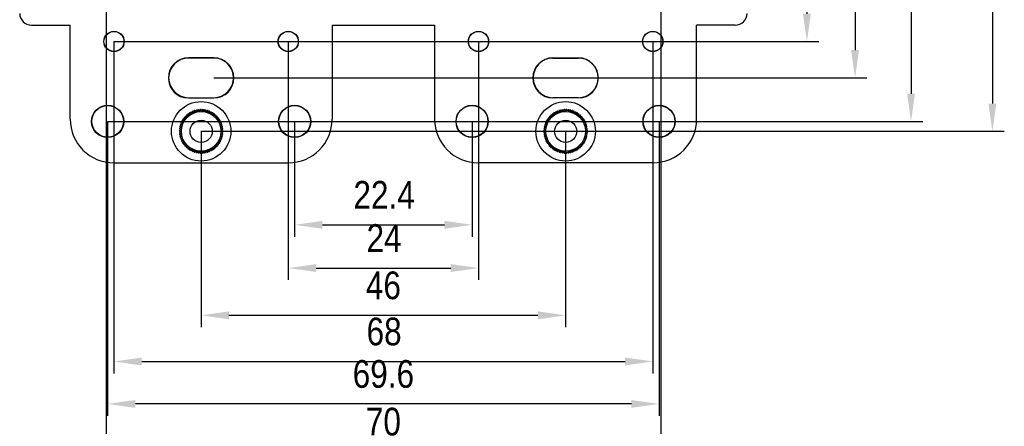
# Model space of a CAD drawing. Header units: millimetres. Extents: x 581 to 1163, y 50 to 458.
# Tile 13 of 29: x 839 to 963, y 215 to 267. Entities that reach past the tile are written whole.
import ezdxf

# ---------------------------------------------------------------- set-up
doc = ezdxf.new("R2010")
doc.units = ezdxf.units.MM
doc.header["$LTSCALE"] = 30.734
doc.header["$PDMODE"] = 3
doc.header["$PDSIZE"] = 8
doc.layers.get('0').update_dxf_attribs({"linetype": 'CONTINUOUS'})
doc.layers.get('Defpoints').update_dxf_attribs({"linetype": 'CONTINUOUS'})
doc.layers.add('02___PRT_ALL_AXES', color=7, linetype='CONTINUOUS')
doc.layers.add('DRAFTS', color=7, linetype='CONTINUOUS')
doc.styles.get("Standard").update_dxf_attribs({"font": 'txt', "width": 0.85})
doc.dimstyles.new('DIMSTYLE_1', dxfattribs={"dimtxt": 3.5, "dimasz": 3.5, "dimexe": 1.5, "dimexo": 0, "dimgap": 0.875, "dimtad": 1, "dimdsep": 46, "dimtxsty": 'Standard', "dimblk": '_FILLED', "dimblk1": '_FILLED', "dimblk2": '_FILLED', "dimcen": 0.09, "dimazin": 2, "dimtp": 0.3, "dimtm": 0.3, "dimtfac": 1, "dimtofl": 0, "dimtmove": 0, "dimatfit": 3, "dimldrblk": '_FILLED', "dimfxl": 1, "dimtolj": 1, "dimarcsym": 0})
doc.dimstyles.new('DIMSTYLE_2', dxfattribs={"dimtxt": 3.5, "dimasz": 3.5, "dimexe": 1.5, "dimexo": 0, "dimgap": 0.875, "dimtad": 1, "dimdsep": 46, "dimtxsty": 'Standard', "dimblk": '_FILLED', "dimblk1": '_FILLED', "dimblk2": '_FILLED', "dimcen": 0.09, "dimazin": 2, "dimtp": 0.2, "dimtm": 0.2, "dimtfac": 1, "dimtofl": 0, "dimtmove": 0, "dimatfit": 3, "dimldrblk": '_FILLED', "dimfxl": 1, "dimtolj": 1, "dimarcsym": 0})

# ---------------------------------------------------------------- blocks, each defined once
blk = doc.blocks.new('_FILLED')
at = {"color": 0, "linetype": 'ByBlock'}
blk.add_solid([(0, 0), (-1, 0.143), (-1, -0.143)], dxfattribs=at)
blk = doc.blocks.new('*D7')
at = {"color": 0, "linetype": 'Continuous', "lineweight": -2, "transparency": 16777216}
for p, q in [((849.86, 272.32), (849.86, 210.71)), ((919.86, 272.32), (919.86, 210.71)), ((853.36, 212.21), (916.36, 212.21))]:
    blk.add_line(p, q, dxfattribs=at)
at = {"layer": 'Defpoints', "color": 0, "linetype": 'Continuous', "transparency": 16777216}
for p in [(849.86, 272.32), (919.86, 272.32), (919.86, 212.21)]:
    blk.add_point(p, dxfattribs=at)
at = {"color": 0, "linetype": 'Continuous', "lineweight": -2, "transparency": 16777216, "xscale": 3.5, "yscale": 3.5, "zscale": 3.5, "rotation": 180}
blk.add_blockref('_FILLED', (849.86, 212.21), dxfattribs=at)
at = {"color": 0, "linetype": 'Continuous', "lineweight": -2, "transparency": 16777216, "xscale": 3.5, "yscale": 3.5, "zscale": 3.5}
blk.add_blockref('_FILLED', (919.86, 212.21), dxfattribs=at)
at = {"color": 0, "linetype": 'Continuous', "transparency": 16777216, "insert": (884.86, 217.76), "char_height": 3.5, "width": 5.95, "attachment_point": 2, "line_spacing_factor": 0.9}
blk.add_mtext('\\A1;70', dxfattribs=at)
blk = doc.blocks.new('*D8')
at = {"color": 0, "linetype": 'Continuous', "lineweight": -2, "transparency": 16777216}
for p, q in [((850.86, 264.02), (850.86, 222.1)), ((918.86, 264.02), (918.86, 222.1)), ((854.36, 223.6), (915.36, 223.6))]:
    blk.add_line(p, q, dxfattribs=at)
at = {"layer": 'Defpoints', "color": 0, "linetype": 'Continuous', "transparency": 16777216}
for p in [(850.86, 264.02), (918.86, 264.02), (918.86, 223.6)]:
    blk.add_point(p, dxfattribs=at)
at = {"color": 0, "linetype": 'Continuous', "lineweight": -2, "transparency": 16777216, "xscale": 3.5, "yscale": 3.5, "zscale": 3.5, "rotation": 180}
blk.add_blockref('_FILLED', (850.86, 223.6), dxfattribs=at)
at = {"color": 0, "linetype": 'Continuous', "lineweight": -2, "transparency": 16777216, "xscale": 3.5, "yscale": 3.5, "zscale": 3.5}
blk.add_blockref('_FILLED', (918.86, 223.6), dxfattribs=at)
at = {"color": 0, "linetype": 'Continuous', "transparency": 16777216, "insert": (884.95, 229.14), "char_height": 3.5, "width": 5.95, "attachment_point": 2, "line_spacing_factor": 0.9}
blk.add_mtext('\\A1;68', dxfattribs=at)
blk = doc.blocks.new('*D9')
at = {"color": 0, "linetype": 'Continuous', "lineweight": -2, "transparency": 16777216}
for p, q in [((850.06, 253.92), (850.06, 216.74)), ((919.66, 253.92), (919.66, 216.74)), ((916.16, 218.24), (853.56, 218.24))]:
    blk.add_line(p, q, dxfattribs=at)
at = {"layer": 'Defpoints', "color": 0, "linetype": 'Continuous', "transparency": 16777216}
for p in [(850.06, 253.92), (919.66, 253.92), (850.06, 218.24)]:
    blk.add_point(p, dxfattribs=at)
at = {"color": 0, "linetype": 'Continuous', "lineweight": -2, "transparency": 16777216, "xscale": 3.5, "yscale": 3.5, "zscale": 3.5, "rotation": 180}
blk.add_blockref('_FILLED', (850.06, 218.24), dxfattribs=at)
at = {"color": 0, "linetype": 'Continuous', "lineweight": -2, "transparency": 16777216, "xscale": 3.5, "yscale": 3.5, "zscale": 3.5}
blk.add_blockref('_FILLED', (919.66, 218.24), dxfattribs=at)
at = {"color": 0, "linetype": 'Continuous', "transparency": 16777216, "insert": (884.86, 223.78), "char_height": 3.5, "width": 11.9, "attachment_point": 2, "line_spacing_factor": 0.9}
blk.add_mtext('\\A1;69.6', dxfattribs=at)
blk = doc.blocks.new('*D10')
at = {"color": 0, "linetype": 'Continuous', "lineweight": -2, "transparency": 16777216}
for p, q in [((861.86, 252.67), (861.86, 227.93)), ((907.86, 252.67), (907.86, 227.93)), ((865.36, 229.43), (904.36, 229.43))]:
    blk.add_line(p, q, dxfattribs=at)
at = {"layer": 'Defpoints', "color": 0, "linetype": 'Continuous', "transparency": 16777216}
for p in [(861.86, 252.67), (907.86, 252.67), (907.86, 229.43)]:
    blk.add_point(p, dxfattribs=at)
at = {"color": 0, "linetype": 'Continuous', "lineweight": -2, "transparency": 16777216, "xscale": 3.5, "yscale": 3.5, "zscale": 3.5, "rotation": 180}
blk.add_blockref('_FILLED', (861.86, 229.43), dxfattribs=at)
at = {"color": 0, "linetype": 'Continuous', "lineweight": -2, "transparency": 16777216, "xscale": 3.5, "yscale": 3.5, "zscale": 3.5}
blk.add_blockref('_FILLED', (907.86, 229.43), dxfattribs=at)
at = {"color": 0, "linetype": 'Continuous', "transparency": 16777216, "insert": (884.86, 234.97), "char_height": 3.5, "width": 5.95, "attachment_point": 2, "line_spacing_factor": 0.9}
blk.add_mtext('\\A1;46', dxfattribs=at)
blk = doc.blocks.new('*D11')
at = {"color": 0, "linetype": 'Continuous', "lineweight": -2, "transparency": 16777216}
for p, q in [((872.86, 264.02), (872.86, 233.9)), ((896.86, 264.02), (896.86, 233.9)), ((876.36, 235.4), (893.36, 235.4))]:
    blk.add_line(p, q, dxfattribs=at)
at = {"layer": 'Defpoints', "color": 0, "linetype": 'Continuous', "transparency": 16777216}
for p in [(872.86, 264.02), (896.86, 264.02), (896.86, 235.4)]:
    blk.add_point(p, dxfattribs=at)
at = {"color": 0, "linetype": 'Continuous', "lineweight": -2, "transparency": 16777216, "xscale": 3.5, "yscale": 3.5, "zscale": 3.5, "rotation": 180}
blk.add_blockref('_FILLED', (872.86, 235.4), dxfattribs=at)
at = {"color": 0, "linetype": 'Continuous', "lineweight": -2, "transparency": 16777216, "xscale": 3.5, "yscale": 3.5, "zscale": 3.5}
blk.add_blockref('_FILLED', (896.86, 235.4), dxfattribs=at)
at = {"color": 0, "linetype": 'Continuous', "transparency": 16777216, "insert": (884.95, 240.94), "char_height": 3.5, "width": 5.95, "attachment_point": 2, "line_spacing_factor": 0.9}
blk.add_mtext('\\A1;24', dxfattribs=at)
blk = doc.blocks.new('*D12')
at = {"color": 0, "linetype": 'Continuous', "lineweight": -2, "transparency": 16777216}
for p, q in [((873.66, 253.92), (873.66, 239.36)), ((896.06, 253.92), (896.06, 239.36)), ((877.16, 240.86), (892.56, 240.86))]:
    blk.add_line(p, q, dxfattribs=at)
at = {"layer": 'Defpoints', "color": 0, "linetype": 'Continuous', "transparency": 16777216}
for p in [(873.66, 253.92), (896.06, 253.92), (896.06, 240.86)]:
    blk.add_point(p, dxfattribs=at)
at = {"color": 0, "linetype": 'Continuous', "lineweight": -2, "transparency": 16777216, "xscale": 3.5, "yscale": 3.5, "zscale": 3.5, "rotation": 180}
blk.add_blockref('_FILLED', (873.66, 240.86), dxfattribs=at)
at = {"color": 0, "linetype": 'Continuous', "lineweight": -2, "transparency": 16777216, "xscale": 3.5, "yscale": 3.5, "zscale": 3.5}
blk.add_blockref('_FILLED', (896.06, 240.86), dxfattribs=at)
at = {"color": 0, "linetype": 'Continuous', "transparency": 16777216, "insert": (884.95, 246.4), "char_height": 3.5, "width": 11.9, "attachment_point": 2, "line_spacing_factor": 0.9}
blk.add_mtext('\\A1;22.4', dxfattribs=at)
blk = doc.blocks.new('*D13')
at = {"color": 0, "linetype": 'Continuous', "lineweight": -2, "transparency": 16777216}
for p, q in [((850.06, 348.22), (952.95, 348.22)), ((951.45, 344.72), (951.45, 257.42)), ((850.06, 253.92), (952.95, 253.92))]:
    blk.add_line(p, q, dxfattribs=at)
at = {"layer": 'Defpoints', "color": 0, "linetype": 'Continuous', "transparency": 16777216}
for p in [(850.06, 348.22), (850.06, 253.92), (951.45, 253.92)]:
    blk.add_point(p, dxfattribs=at)
at = {"color": 0, "linetype": 'Continuous', "lineweight": -2, "transparency": 16777216, "xscale": 3.5, "yscale": 3.5, "zscale": 3.5}
for p, rotation in [((951.45, 348.22), 90), ((951.45, 253.92), 270)]:
    blk.add_blockref('_FILLED', p, dxfattribs=dict(at, rotation=rotation))
at = {"color": 0, "linetype": 'Continuous', "transparency": 16777216, "insert": (945.91, 304.13), "char_height": 3.5, "width": 11.9, "attachment_point": 2, "rotation": 90, "line_spacing_factor": 0.9}
blk.add_mtext('\\A1;94.3', dxfattribs=at)
blk = doc.blocks.new('*D14')
at = {"color": 0, "linetype": 'Continuous', "lineweight": -2, "transparency": 16777216}
for p, q in [((861.86, 349.47), (963.22, 349.47)), ((961.72, 345.97), (961.72, 256.17)), ((861.86, 252.67), (963.22, 252.67))]:
    blk.add_line(p, q, dxfattribs=at)
at = {"layer": 'Defpoints', "color": 0, "linetype": 'Continuous', "transparency": 16777216}
for p in [(861.86, 349.47), (861.86, 252.67), (961.72, 252.67)]:
    blk.add_point(p, dxfattribs=at)
at = {"color": 0, "linetype": 'Continuous', "lineweight": -2, "transparency": 16777216, "xscale": 3.5, "yscale": 3.5, "zscale": 3.5}
for p, rotation in [((961.72, 349.47), 90), ((961.72, 252.67), 270)]:
    blk.add_blockref('_FILLED', p, dxfattribs=dict(at, rotation=rotation))
at = {"color": 0, "linetype": 'Continuous', "transparency": 16777216, "insert": (956.18, 301.99), "char_height": 3.5, "width": 11.9, "attachment_point": 2, "rotation": 90, "line_spacing_factor": 0.9}
blk.add_mtext('\\A1;96.8', dxfattribs=at)
blk = doc.blocks.new('*D15')
at = {"color": 0, "linetype": 'Continuous', "lineweight": -2, "transparency": 16777216}
for p, q in [((860.26, 342.72), (945.89, 342.72)), ((944.39, 339.22), (944.39, 262.92)), ((863.46, 259.42), (945.89, 259.42))]:
    blk.add_line(p, q, dxfattribs=at)
at = {"layer": 'Defpoints', "color": 0, "linetype": 'Continuous', "transparency": 16777216}
for p in [(860.26, 342.72), (863.46, 259.42), (944.39, 259.42)]:
    blk.add_point(p, dxfattribs=at)
at = {"color": 0, "linetype": 'Continuous', "lineweight": -2, "transparency": 16777216, "xscale": 3.5, "yscale": 3.5, "zscale": 3.5}
for p, rotation in [((944.39, 342.72), 90), ((944.39, 259.42), 270)]:
    blk.add_blockref('_FILLED', p, dxfattribs=dict(at, rotation=rotation))
at = {"color": 0, "linetype": 'Continuous', "transparency": 16777216, "insert": (938.85, 300.15), "char_height": 3.5, "width": 11.9, "attachment_point": 2, "rotation": 90, "line_spacing_factor": 0.9}
blk.add_mtext('\\A1;83.3', dxfattribs=at)
blk = doc.blocks.new('*D16')
at = {"color": 0, "linetype": 'Continuous', "lineweight": -2, "transparency": 16777216}
for p, q in [((850.86, 338.12), (939.81, 338.12)), ((938.31, 334.62), (938.31, 267.52)), ((850.86, 264.02), (939.81, 264.02))]:
    blk.add_line(p, q, dxfattribs=at)
at = {"layer": 'Defpoints', "color": 0, "linetype": 'Continuous', "transparency": 16777216}
for p in [(850.86, 338.12), (850.86, 264.02), (938.31, 264.02)]:
    blk.add_point(p, dxfattribs=at)
at = {"color": 0, "linetype": 'Continuous', "lineweight": -2, "transparency": 16777216, "xscale": 3.5, "yscale": 3.5, "zscale": 3.5}
for p, rotation in [((938.31, 338.12), 90), ((938.31, 264.02), 270)]:
    blk.add_blockref('_FILLED', p, dxfattribs=dict(at, rotation=rotation))
at = {"color": 0, "linetype": 'Continuous', "transparency": 16777216, "insert": (932.77, 300.46), "char_height": 3.5, "width": 11.9, "attachment_point": 2, "rotation": 90, "line_spacing_factor": 0.9}
blk.add_mtext('\\A1;74.1', dxfattribs=at)

msp = doc.modelspace()

# ---------------------------------------------------------------- linework, layer by layer
at = {"color": 7, "linetype": 'Continuous'}
for p, q in [((860.15, 254.823), (860.221, 254.621)), ((860.398, 254.757), (860.222, 254.878)), ((860.344, 254.964), (860.398, 254.757)), ((860.585, 254.876), (860.42, 255.012)), ((860.55, 255.087), (860.585, 254.876)), ((860.782, 254.979), (860.63, 255.129)), ((860.766, 255.192), (860.782, 254.979)), ((860.988, 255.064), (860.849, 255.226)), ((860.99, 255.278), (860.988, 255.064)), ((861.2, 255.131), (861.076, 255.305)), ((861.221, 255.344), (861.2, 255.131)), ((861.417, 255.179), (861.308, 255.363)), ((861.456, 255.389), (861.417, 255.179)), ((861.638, 255.208), (861.545, 255.401)), ((861.695, 255.414), (861.638, 255.208)), ((861.86, 255.218), (861.785, 255.418)), ((861.935, 255.418), (861.86, 255.218)), ((862.082, 255.208), (862.025, 255.414)), ((862.174, 255.401), (862.082, 255.208)), ((862.302, 255.179), (862.263, 255.389)), ((862.411, 255.363), (862.302, 255.179)), ((862.519, 255.131), (862.499, 255.344)), ((862.644, 255.305), (862.519, 255.131)), ((862.732, 255.064), (862.729, 255.278)), ((862.87, 255.226), (862.732, 255.064)), ((862.937, 254.979), (862.954, 255.192)), ((863.089, 255.129), (862.937, 254.979)), ((863.134, 254.876), (863.169, 255.087)), ((863.299, 255.012), (863.134, 254.876)), ((863.322, 254.757), (863.375, 254.964)), ((863.498, 254.878), (863.322, 254.757)), ((863.498, 254.621), (863.569, 254.823)), ((906.15, 254.823), (906.221, 254.621)), ((906.398, 254.757), (906.222, 254.878)), ((906.344, 254.964), (906.398, 254.757)), ((906.585, 254.876), (906.42, 255.012)), ((906.55, 255.087), (906.585, 254.876)), ((906.782, 254.979), (906.63, 255.129)), ((906.766, 255.192), (906.782, 254.979)), ((906.988, 255.064), (906.849, 255.226)), ((906.99, 255.278), (906.988, 255.064)), ((907.2, 255.131), (907.076, 255.305)), ((907.221, 255.344), (907.2, 255.131)), ((907.417, 255.179), (907.308, 255.363)), ((907.456, 255.389), (907.417, 255.179)), ((907.638, 255.208), (907.545, 255.401)), ((907.695, 255.414), (907.638, 255.208)), ((907.86, 255.218), (907.785, 255.418)), ((907.935, 255.418), (907.86, 255.218)), ((908.082, 255.208), (908.025, 255.414)), ((908.174, 255.401), (908.082, 255.208)), ((908.302, 255.179), (908.263, 255.389)), ((908.411, 255.363), (908.302, 255.179)), ((908.519, 255.131), (908.499, 255.344)), ((908.644, 255.305), (908.519, 255.131)), ((908.732, 255.064), (908.729, 255.278)), ((908.87, 255.226), (908.732, 255.064)), ((908.937, 254.979), (908.954, 255.192)), ((909.089, 255.129), (908.937, 254.979)), ((909.134, 254.876), (909.169, 255.087)), ((909.299, 255.012), (909.134, 254.876)), ((909.322, 254.757), (909.375, 254.964)), ((909.498, 254.878), (909.322, 254.757)), ((909.498, 254.621), (909.569, 254.823)), ((859.464, 253.541), (859.251, 253.539)), ((859.302, 253.68), (859.464, 253.541)), ((859.55, 253.746), (859.337, 253.763)), ((859.4, 253.899), (859.55, 253.746)), ((859.652, 253.943), (859.442, 253.978)), ((859.517, 254.108), (859.652, 253.943)), ((859.772, 254.131), (859.565, 254.184)), ((859.651, 254.307), (859.772, 254.131)), ((859.907, 254.307), (859.706, 254.378)), ((859.802, 254.493), (859.907, 254.307)), ((860.057, 254.471), (859.863, 254.56)), ((859.969, 254.666), (860.057, 254.471)), ((860.221, 254.621), (860.035, 254.726)), ((863.684, 254.726), (863.498, 254.621)), ((863.662, 254.471), (863.75, 254.666)), ((863.857, 254.56), (863.662, 254.471)), ((863.812, 254.307), (863.917, 254.493)), ((864.014, 254.378), (863.812, 254.307)), ((863.948, 254.131), (864.069, 254.307)), ((864.155, 254.184), (863.948, 254.131)), ((864.067, 253.943), (864.203, 254.108)), ((864.278, 253.978), (864.067, 253.943)), ((864.17, 253.746), (864.319, 253.899)), ((864.383, 253.763), (864.17, 253.746)), ((864.255, 253.541), (864.417, 253.68)), ((864.469, 253.539), (864.255, 253.541)), ((905.464, 253.541), (905.251, 253.539)), ((905.302, 253.68), (905.464, 253.541)), ((905.55, 253.746), (905.337, 253.763)), ((905.4, 253.899), (905.55, 253.746)), ((905.652, 253.943), (905.442, 253.978)), ((905.517, 254.108), (905.652, 253.943)), ((905.772, 254.131), (905.565, 254.184)), ((905.651, 254.307), (905.772, 254.131)), ((905.907, 254.307), (905.706, 254.378)), ((905.802, 254.493), (905.907, 254.307)), ((906.057, 254.471), (905.863, 254.56)), ((905.969, 254.666), (906.057, 254.471)), ((906.221, 254.621), (906.035, 254.726)), ((909.684, 254.726), (909.498, 254.621)), ((909.662, 254.471), (909.75, 254.666)), ((909.857, 254.56), (909.662, 254.471)), ((909.812, 254.307), (909.917, 254.493)), ((910.014, 254.378), (909.812, 254.307)), ((909.948, 254.131), (910.069, 254.307)), ((910.155, 254.184), (909.948, 254.131)), ((910.067, 253.943), (910.203, 254.108)), ((910.278, 253.978), (910.067, 253.943)), ((910.17, 253.746), (910.319, 253.899)), ((910.383, 253.763), (910.17, 253.746)), ((910.255, 253.541), (910.417, 253.68)), ((910.469, 253.539), (910.255, 253.541)), ((859.111, 252.744), (859.311, 252.669)), ((859.311, 252.669), (859.111, 252.594)), ((859.32, 252.891), (859.115, 252.834)), ((859.115, 252.504), (859.32, 252.447)), ((859.128, 252.983), (859.32, 252.891)), ((859.32, 252.447), (859.128, 252.355)), ((859.349, 253.111), (859.139, 253.072)), ((859.139, 252.265), (859.349, 252.226)), ((859.166, 253.22), (859.349, 253.111)), ((859.398, 253.329), (859.185, 253.308)), ((859.224, 253.453), (859.398, 253.329)), ((864.322, 253.329), (864.496, 253.453)), ((864.534, 253.308), (864.322, 253.329)), ((864.37, 253.111), (864.554, 253.22)), ((864.58, 253.072), (864.37, 253.111)), ((864.37, 252.226), (864.58, 252.265)), ((864.399, 252.891), (864.592, 252.983)), ((864.605, 252.834), (864.399, 252.891)), ((864.399, 252.447), (864.605, 252.504)), ((864.592, 252.355), (864.399, 252.447)), ((864.409, 252.669), (864.609, 252.744)), ((864.609, 252.594), (864.409, 252.669)), ((905.111, 252.744), (905.311, 252.669)), ((905.311, 252.669), (905.111, 252.594)), ((905.32, 252.891), (905.115, 252.834)), ((905.115, 252.504), (905.32, 252.447)), ((905.128, 252.983), (905.32, 252.891)), ((905.32, 252.447), (905.128, 252.355)), ((905.349, 253.111), (905.139, 253.072)), ((905.139, 252.265), (905.349, 252.226)), ((905.166, 253.22), (905.349, 253.111)), ((905.398, 253.329), (905.185, 253.308)), ((905.224, 253.453), (905.398, 253.329)), ((910.322, 253.329), (910.496, 253.453)), ((910.534, 253.308), (910.322, 253.329)), ((910.37, 253.111), (910.554, 253.22)), ((910.58, 253.072), (910.37, 253.111)), ((910.37, 252.226), (910.58, 252.265)), ((910.399, 252.891), (910.592, 252.983)), ((910.605, 252.834), (910.399, 252.891)), ((910.399, 252.447), (910.605, 252.504)), ((910.592, 252.355), (910.399, 252.447)), ((910.409, 252.669), (910.609, 252.744)), ((910.609, 252.594), (910.409, 252.669)), ((859.349, 252.226), (859.166, 252.118)), ((859.185, 252.03), (859.398, 252.009)), ((859.398, 252.009), (859.224, 251.885)), ((859.251, 251.799), (859.464, 251.797)), ((859.464, 251.797), (859.302, 251.658)), ((859.337, 251.575), (859.55, 251.592)), ((859.55, 251.592), (859.4, 251.439)), ((859.442, 251.359), (859.652, 251.394)), ((859.652, 251.394), (859.517, 251.229)), ((859.565, 251.154), (859.772, 251.207)), ((859.772, 251.207), (859.651, 251.031)), ((859.706, 250.959), (859.907, 251.03)), ((859.907, 251.03), (859.802, 250.844)), ((863.812, 251.03), (864.014, 250.959)), ((863.917, 250.844), (863.812, 251.03)), ((863.948, 251.207), (864.155, 251.154)), ((864.069, 251.031), (863.948, 251.207)), ((864.067, 251.394), (864.278, 251.359)), ((864.203, 251.229), (864.067, 251.394)), ((864.17, 251.592), (864.383, 251.575)), ((864.319, 251.439), (864.17, 251.592)), ((864.255, 251.797), (864.469, 251.799)), ((864.417, 251.658), (864.255, 251.797)), ((864.322, 252.009), (864.534, 252.03)), ((864.496, 251.885), (864.322, 252.009)), ((864.554, 252.118), (864.37, 252.226)), ((905.349, 252.226), (905.166, 252.118)), ((905.185, 252.03), (905.398, 252.009)), ((905.398, 252.009), (905.224, 251.885)), ((905.251, 251.799), (905.464, 251.797)), ((905.464, 251.797), (905.302, 251.658)), ((905.337, 251.575), (905.55, 251.592)), ((905.55, 251.592), (905.4, 251.439)), ((905.442, 251.359), (905.652, 251.394)), ((905.652, 251.394), (905.517, 251.229)), ((905.565, 251.154), (905.772, 251.207)), ((905.772, 251.207), (905.651, 251.031)), ((905.706, 250.959), (905.907, 251.03)), ((905.907, 251.03), (905.802, 250.844)), ((909.812, 251.03), (910.014, 250.959)), ((909.917, 250.844), (909.812, 251.03)), ((909.948, 251.207), (910.155, 251.154)), ((910.069, 251.031), (909.948, 251.207)), ((910.067, 251.394), (910.278, 251.359)), ((910.203, 251.229), (910.067, 251.394)), ((910.17, 251.592), (910.383, 251.575)), ((910.319, 251.439), (910.17, 251.592)), ((910.255, 251.797), (910.469, 251.799)), ((910.417, 251.658), (910.255, 251.797)), ((910.322, 252.009), (910.534, 252.03)), ((910.496, 251.885), (910.322, 252.009)), ((910.554, 252.118), (910.37, 252.226)), ((859.863, 250.778), (860.057, 250.866)), ((860.057, 250.866), (859.969, 250.672)), ((860.035, 250.611), (860.221, 250.716)), ((860.221, 250.716), (860.15, 250.515)), ((860.222, 250.46), (860.398, 250.581)), ((860.398, 250.581), (860.344, 250.374)), ((860.42, 250.326), (860.585, 250.461)), ((860.585, 250.461), (860.55, 250.251)), ((860.63, 250.209), (860.782, 250.359)), ((860.782, 250.359), (860.766, 250.146)), ((860.849, 250.111), (860.988, 250.274)), ((860.988, 250.274), (860.99, 250.06)), ((861.076, 250.033), (861.2, 250.207)), ((861.2, 250.207), (861.221, 249.994)), ((861.308, 249.975), (861.417, 250.159)), ((861.417, 250.159), (861.456, 249.949)), ((861.545, 249.937), (861.638, 250.13)), ((861.638, 250.13), (861.695, 249.924)), ((861.785, 249.92), (861.86, 250.12)), ((861.86, 250.12), (861.935, 249.92)), ((862.025, 249.924), (862.082, 250.13)), ((862.082, 250.13), (862.174, 249.937)), ((862.263, 249.949), (862.302, 250.159)), ((862.302, 250.159), (862.411, 249.975)), ((862.499, 249.994), (862.519, 250.207)), ((862.519, 250.207), (862.644, 250.033)), ((862.729, 250.06), (862.732, 250.274)), ((862.732, 250.274), (862.87, 250.111)), ((862.937, 250.359), (863.089, 250.209)), ((862.954, 250.146), (862.937, 250.359)), ((863.134, 250.461), (863.299, 250.326)), ((863.169, 250.251), (863.134, 250.461)), ((863.322, 250.581), (863.498, 250.46)), ((863.375, 250.374), (863.322, 250.581)), ((863.498, 250.716), (863.684, 250.611)), ((863.569, 250.515), (863.498, 250.716)), ((863.662, 250.866), (863.857, 250.778)), ((863.75, 250.672), (863.662, 250.866)), ((905.863, 250.778), (906.057, 250.866)), ((906.057, 250.866), (905.969, 250.672)), ((906.035, 250.611), (906.221, 250.716)), ((906.221, 250.716), (906.15, 250.515)), ((906.222, 250.46), (906.398, 250.581)), ((906.398, 250.581), (906.344, 250.374)), ((906.42, 250.326), (906.585, 250.461)), ((906.585, 250.461), (906.55, 250.251)), ((906.63, 250.209), (906.782, 250.359)), ((906.782, 250.359), (906.766, 250.146)), ((906.849, 250.111), (906.988, 250.274)), ((906.988, 250.274), (906.99, 250.06)), ((907.076, 250.033), (907.2, 250.207)), ((907.2, 250.207), (907.221, 249.994)), ((907.308, 249.975), (907.417, 250.159)), ((907.417, 250.159), (907.456, 249.949)), ((907.545, 249.937), (907.638, 250.13)), ((907.638, 250.13), (907.695, 249.924)), ((907.785, 249.92), (907.86, 250.12)), ((907.86, 250.12), (907.935, 249.92)), ((908.025, 249.924), (908.082, 250.13)), ((908.082, 250.13), (908.174, 249.937)), ((908.263, 249.949), (908.302, 250.159)), ((908.302, 250.159), (908.411, 249.975)), ((908.499, 249.994), (908.519, 250.207)), ((908.519, 250.207), (908.644, 250.033)), ((908.729, 250.06), (908.732, 250.274)), ((908.732, 250.274), (908.87, 250.111)), ((908.937, 250.359), (909.089, 250.209)), ((908.954, 250.146), (908.937, 250.359)), ((909.134, 250.461), (909.299, 250.326)), ((909.169, 250.251), (909.134, 250.461)), ((909.322, 250.581), (909.498, 250.46)), ((909.375, 250.374), (909.322, 250.581)), ((909.498, 250.716), (909.684, 250.611)), ((909.569, 250.515), (909.498, 250.716)), ((909.662, 250.866), (909.857, 250.778)), ((909.75, 250.672), (909.662, 250.866)), ((850.86, 248.684), (872.86, 248.684)), ((918.86, 248.684), (896.86, 248.684))]:
    msp.add_line(p, q, dxfattribs=at)
for centre, radius in [((861.86, 252.669), 3.75), ((907.86, 252.669), 3.75), ((861.86, 252.669), 2.5), ((907.86, 252.669), 2.5)]:
    msp.add_circle(centre, radius, dxfattribs=at)
for centre, radius, start, end in [((861.86, 252.669), 2.75, 126.56281, 128.43719), ((861.86, 252.669), 2.75, 121.56281, 123.43719), ((861.86, 252.669), 2.75, 116.56281, 118.43719), ((861.86, 252.669), 2.75, 111.56281, 113.43719), ((861.86, 252.669), 2.75, 106.56281, 108.43719), ((861.86, 252.669), 2.75, 101.56281, 103.43719), ((861.86, 252.669), 2.75, 96.56281, 98.43719), ((861.86, 252.669), 2.75, 91.56281, 93.43719), ((861.86, 252.669), 2.75, 86.56281, 88.43719), ((861.86, 252.669), 2.75, 81.56281, 83.43719), ((861.86, 252.669), 2.75, 76.56281, 78.43719), ((861.86, 252.669), 2.75, 71.56281, 73.43719), ((861.86, 252.669), 2.75, 66.56281, 68.43719), ((861.86, 252.669), 2.75, 61.56281, 63.43719), ((861.86, 252.669), 2.75, 56.56281, 58.43719), ((861.86, 252.669), 2.75, 51.56281, 53.43719), ((907.86, 252.669), 2.75, 126.56281, 128.43719), ((907.86, 252.669), 2.75, 121.56281, 123.43719), ((907.86, 252.669), 2.75, 116.56281, 118.43719), ((907.86, 252.669), 2.75, 111.56281, 113.43719), ((907.86, 252.669), 2.75, 106.56281, 108.43719), ((907.86, 252.669), 2.75, 101.56281, 103.43719), ((907.86, 252.669), 2.75, 96.56281, 98.43719), ((907.86, 252.669), 2.75, 91.56281, 93.43719), ((907.86, 252.669), 2.75, 86.56281, 88.43719), ((907.86, 252.669), 2.75, 81.56281, 83.43719), ((907.86, 252.669), 2.75, 76.56281, 78.43719), ((907.86, 252.669), 2.75, 71.56281, 73.43719), ((907.86, 252.669), 2.75, 66.56281, 68.43719), ((907.86, 252.669), 2.75, 61.56281, 63.43719), ((907.86, 252.669), 2.75, 56.56281, 58.43719), ((907.86, 252.669), 2.75, 51.56281, 53.43719), ((850.86, 254.219), 5.535, 180, 270), ((861.86, 252.669), 2.75, 161.56281, 163.43719), ((861.86, 252.669), 2.75, 156.56281, 158.43719), ((861.86, 252.669), 2.75, 151.56281, 153.43719), ((861.86, 252.669), 2.75, 146.56281, 148.43719), ((861.86, 252.669), 2.75, 141.56281, 143.43719), ((861.86, 252.669), 2.75, 136.56281, 138.43719), ((861.86, 252.669), 2.75, 131.56281, 133.43719), ((861.86, 252.669), 2.75, 46.56281, 48.43719), ((861.86, 252.669), 2.75, 41.56281, 43.43719), ((861.86, 252.669), 2.75, 36.56281, 38.43719), ((861.86, 252.669), 2.75, 31.56281, 33.43719), ((861.86, 252.669), 2.75, 26.56281, 28.43719), ((861.86, 252.669), 2.75, 21.56281, 23.43719), ((861.86, 252.669), 2.75, 16.56281, 18.43719), ((872.86, 254.219), 5.535, 270, 0), ((896.86, 254.219), 5.535, 180, 270), ((907.86, 252.669), 2.75, 161.56281, 163.43719), ((907.86, 252.669), 2.75, 156.56281, 158.43719), ((907.86, 252.669), 2.75, 151.56281, 153.43719), ((907.86, 252.669), 2.75, 146.56281, 148.43719), ((907.86, 252.669), 2.75, 141.56281, 143.43719), ((907.86, 252.669), 2.75, 136.56281, 138.43719), ((907.86, 252.669), 2.75, 131.56281, 133.43719), ((907.86, 252.669), 2.75, 46.56281, 48.43719), ((907.86, 252.669), 2.75, 41.56281, 43.43719), ((907.86, 252.669), 2.75, 36.56281, 38.43719), ((907.86, 252.669), 2.75, 31.56281, 33.43719), ((907.86, 252.669), 2.75, 26.56281, 28.43719), ((907.86, 252.669), 2.75, 21.56281, 23.43719), ((907.86, 252.669), 2.75, 16.56281, 18.43719), ((918.86, 254.219), 5.535, 270, 0), ((861.86, 252.669), 2.75, 176.56281, 178.43719), ((861.86, 252.669), 2.75, 181.56281, 183.43719), ((861.86, 252.669), 2.75, 171.56281, 173.43719), ((861.86, 252.669), 2.75, 186.56281, 188.43719), ((861.86, 252.669), 2.75, 166.56281, 168.43719), ((861.86, 252.669), 2.75, 11.56281, 13.43719), ((861.86, 252.669), 2.75, 6.56281, 8.43719), ((861.86, 252.669), 2.75, 351.56281, 353.43719), ((861.86, 252.669), 2.75, 1.56281, 3.43719), ((861.86, 252.669), 2.75, 356.56281, 358.43719), ((907.86, 252.669), 2.75, 176.56281, 178.43719), ((907.86, 252.669), 2.75, 181.56281, 183.43719), ((907.86, 252.669), 2.75, 171.56281, 173.43719), ((907.86, 252.669), 2.75, 186.56281, 188.43719), ((907.86, 252.669), 2.75, 166.56281, 168.43719), ((907.86, 252.669), 2.75, 11.56281, 13.43719), ((907.86, 252.669), 2.75, 6.56281, 8.43719), ((907.86, 252.669), 2.75, 351.56281, 353.43719), ((907.86, 252.669), 2.75, 1.56281, 3.43719), ((907.86, 252.669), 2.75, 356.56281, 358.43719), ((861.86, 252.669), 2.75, 191.56281, 193.43719), ((861.86, 252.669), 2.75, 196.56281, 198.43719), ((861.86, 252.669), 2.75, 201.56281, 203.43719), ((861.86, 252.669), 2.75, 206.56281, 208.43719), ((861.86, 252.669), 2.75, 211.56281, 213.43719), ((861.86, 252.669), 2.75, 216.56281, 218.43719), ((861.86, 252.669), 2.75, 321.56281, 323.43719), ((861.86, 252.669), 2.75, 326.56281, 328.43719), ((861.86, 252.669), 2.75, 331.56281, 333.43719), ((861.86, 252.669), 2.75, 336.56281, 338.43719), ((861.86, 252.669), 2.75, 341.56281, 343.43719), ((861.86, 252.669), 2.75, 346.56281, 348.43719), ((907.86, 252.669), 2.75, 191.56281, 193.43719), ((907.86, 252.669), 2.75, 196.56281, 198.43719), ((907.86, 252.669), 2.75, 201.56281, 203.43719), ((907.86, 252.669), 2.75, 206.56281, 208.43719), ((907.86, 252.669), 2.75, 211.56281, 213.43719), ((907.86, 252.669), 2.75, 216.56281, 218.43719), ((907.86, 252.669), 2.75, 321.56281, 323.43719), ((907.86, 252.669), 2.75, 326.56281, 328.43719), ((907.86, 252.669), 2.75, 331.56281, 333.43719), ((907.86, 252.669), 2.75, 336.56281, 338.43719), ((907.86, 252.669), 2.75, 341.56281, 343.43719), ((907.86, 252.669), 2.75, 346.56281, 348.43719), ((861.86, 252.669), 2.75, 221.56281, 223.43719), ((861.86, 252.669), 2.75, 226.56281, 228.43719), ((861.86, 252.669), 2.75, 231.56281, 233.43719), ((861.86, 252.669), 2.75, 236.56281, 238.43719), ((861.86, 252.669), 2.75, 241.56281, 243.43719), ((861.86, 252.669), 2.75, 246.56281, 248.43719), ((861.86, 252.669), 2.75, 251.56281, 253.43719), ((861.86, 252.669), 2.75, 256.56281, 258.43719), ((861.86, 252.669), 2.75, 261.56281, 263.43719), ((861.86, 252.669), 2.75, 266.56281, 268.43719), ((861.86, 252.669), 2.75, 271.56281, 273.43719), ((861.86, 252.669), 2.75, 276.56281, 278.43719), ((861.86, 252.669), 2.75, 281.56281, 283.43719), ((861.86, 252.669), 2.75, 286.56281, 288.43719), ((861.86, 252.669), 2.75, 291.56281, 293.43719), ((861.86, 252.669), 2.75, 296.56281, 298.43719), ((861.86, 252.669), 2.75, 301.56281, 303.43719), ((861.86, 252.669), 2.75, 306.56281, 308.43719), ((861.86, 252.669), 2.75, 311.56281, 313.43719), ((861.86, 252.669), 2.75, 316.56281, 318.43719), ((907.86, 252.669), 2.75, 221.56281, 223.43719), ((907.86, 252.669), 2.75, 226.56281, 228.43719), ((907.86, 252.669), 2.75, 231.56281, 233.43719), ((907.86, 252.669), 2.75, 236.56281, 238.43719), ((907.86, 252.669), 2.75, 241.56281, 243.43719), ((907.86, 252.669), 2.75, 246.56281, 248.43719), ((907.86, 252.669), 2.75, 251.56281, 253.43719), ((907.86, 252.669), 2.75, 256.56281, 258.43719), ((907.86, 252.669), 2.75, 261.56281, 263.43719), ((907.86, 252.669), 2.75, 266.56281, 268.43719), ((907.86, 252.669), 2.75, 271.56281, 273.43719), ((907.86, 252.669), 2.75, 276.56281, 278.43719), ((907.86, 252.669), 2.75, 281.56281, 283.43719), ((907.86, 252.669), 2.75, 286.56281, 288.43719), ((907.86, 252.669), 2.75, 291.56281, 293.43719), ((907.86, 252.669), 2.75, 296.56281, 298.43719), ((907.86, 252.669), 2.75, 301.56281, 303.43719), ((907.86, 252.669), 2.75, 306.56281, 308.43719), ((907.86, 252.669), 2.75, 311.56281, 313.43719), ((907.86, 252.669), 2.75, 316.56281, 318.43719)]:
    msp.add_arc(centre, radius, start, end, dxfattribs=at)
at = {"layer": '02___PRT_ALL_AXES', "color": 7, "linetype": 'Continuous'}
for centre in [(861.86, 252.669), (907.86, 252.669)]:
    msp.add_circle(centre, 1.4, dxfattribs=at)
at = {"layer": 'DRAFTS', "color": 7, "linetype": 'Continuous'}
for p, q in [((840.46, 266.069), (845.325, 266.069)), ((845.325, 254.219), (845.325, 266.069)), ((878.395, 266.069), (891.325, 266.069)), ((878.395, 266.069), (878.395, 254.219)), ((891.325, 266.069), (891.325, 254.219)), ((929.26, 266.069), (924.395, 266.069)), ((924.395, 254.219), (924.395, 266.069)), ((863.46, 261.954), (860.26, 261.954)), ((860.26, 261.954), (860.26, 261.919)), ((863.46, 261.919), (860.26, 261.919)), ((863.46, 261.954), (863.46, 261.919)), ((906.26, 261.954), (909.46, 261.954)), ((906.26, 261.954), (906.26, 261.919)), ((906.26, 261.919), (909.46, 261.919)), ((909.46, 261.954), (909.46, 261.919)), ((860.26, 256.919), (863.46, 256.919)), ((860.26, 256.884), (860.26, 256.919)), ((860.26, 256.884), (863.46, 256.884)), ((863.46, 256.884), (863.46, 256.919)), ((909.46, 256.919), (906.26, 256.919)), ((906.26, 256.884), (906.26, 256.919)), ((909.46, 256.884), (906.26, 256.884)), ((909.46, 256.884), (909.46, 256.919))]:
    msp.add_line(p, q, dxfattribs=at)
for centre, radius in [((850.86, 264.019), 1.285), ((850.86, 264.019), 1.262), ((872.86, 264.019), 1.285), ((872.86, 264.019), 1.262), ((896.86, 264.019), 1.285), ((896.86, 264.019), 1.262), ((918.86, 264.019), 1.285), ((918.86, 264.019), 1.262), ((850.06, 253.919), 2.035), ((850.06, 253.919), 2), ((873.66, 253.919), 2.035), ((873.66, 253.919), 2), ((896.06, 253.919), 2.035), ((896.06, 253.919), 2), ((919.66, 253.919), 2.035), ((919.66, 253.919), 2)]:
    msp.add_circle(centre, radius, dxfattribs=at)
for centre, radius, start, end in [((840.46, 267.569), 1.5, 180, 270), ((929.26, 267.569), 1.5, 270, 0), ((860.26, 259.419), 2.535, 90, 270), ((860.26, 259.419), 2.5, 90, 270), ((863.46, 259.419), 2.535, 270, 90), ((863.46, 259.419), 2.5, 270, 90), ((906.26, 259.419), 2.535, 90, 270), ((906.26, 259.419), 2.5, 90, 270), ((909.46, 259.419), 2.535, 270, 90), ((909.46, 259.419), 2.5, 270, 90)]:
    msp.add_arc(centre, radius, start, end, dxfattribs=at)

# ---------------------------------------------------------------- dimensions: what is measured, and where the dimension line sits
at = {"color": 2, "linetype": 'Continuous'}
for base, p1, p2, angle, picture, middle in [((961.724, 252.669), (861.86, 349.469), (861.86, 252.669), 270, '*D14', (961.724, 301.99)), ((951.447, 253.919), (850.06, 348.219), (850.06, 253.919), 270, '*D13', (951.447, 304.127)), ((944.393, 259.419), (860.26, 342.719), (863.46, 259.419), 270, '*D15', (944.393, 300.149)), ((938.309, 264.019), (850.86, 338.119), (850.86, 264.019), 270, '*D16', (938.309, 300.462)), ((850.06, 218.239), (919.66, 253.919), (850.06, 253.919), 180, '*D9', (884.86, 218.239))]:
    dim = msp.add_linear_dim(base=base, p1=p1, p2=p2, angle=angle, dimstyle='DIMSTYLE_1', dxfattribs=at)
    dim.commit()
    dim.dimension.update_dxf_attribs({"geometry": picture, "text_midpoint": middle, "dimtype": 160})
for base, p1, p2, dimstyle, picture, middle in [((919.86, 212.214), (849.86, 272.319), (919.86, 272.319), 'DIMSTYLE_1', '*D7', (884.86, 212.214)), ((918.86, 223.603), (850.86, 264.019), (918.86, 264.019), 'DIMSTYLE_1', '*D8', (884.953, 223.603)), ((896.86, 235.4), (872.86, 264.019), (896.86, 264.019), 'DIMSTYLE_2', '*D11', (884.953, 235.4)), ((896.06, 240.856), (873.66, 253.919), (896.06, 253.919), 'DIMSTYLE_2', '*D12', (884.953, 240.856)), ((907.86, 229.431), (861.86, 252.669), (907.86, 252.669), 'DIMSTYLE_1', '*D10', (884.86, 229.431))]:
    dim = msp.add_linear_dim(base=base, p1=p1, p2=p2, dimstyle=dimstyle, dxfattribs=at)
    dim.commit()
    dim.dimension.update_dxf_attribs({"geometry": picture, "text_midpoint": middle, "dimtype": 160})

doc.saveas('drawing.dxf')
